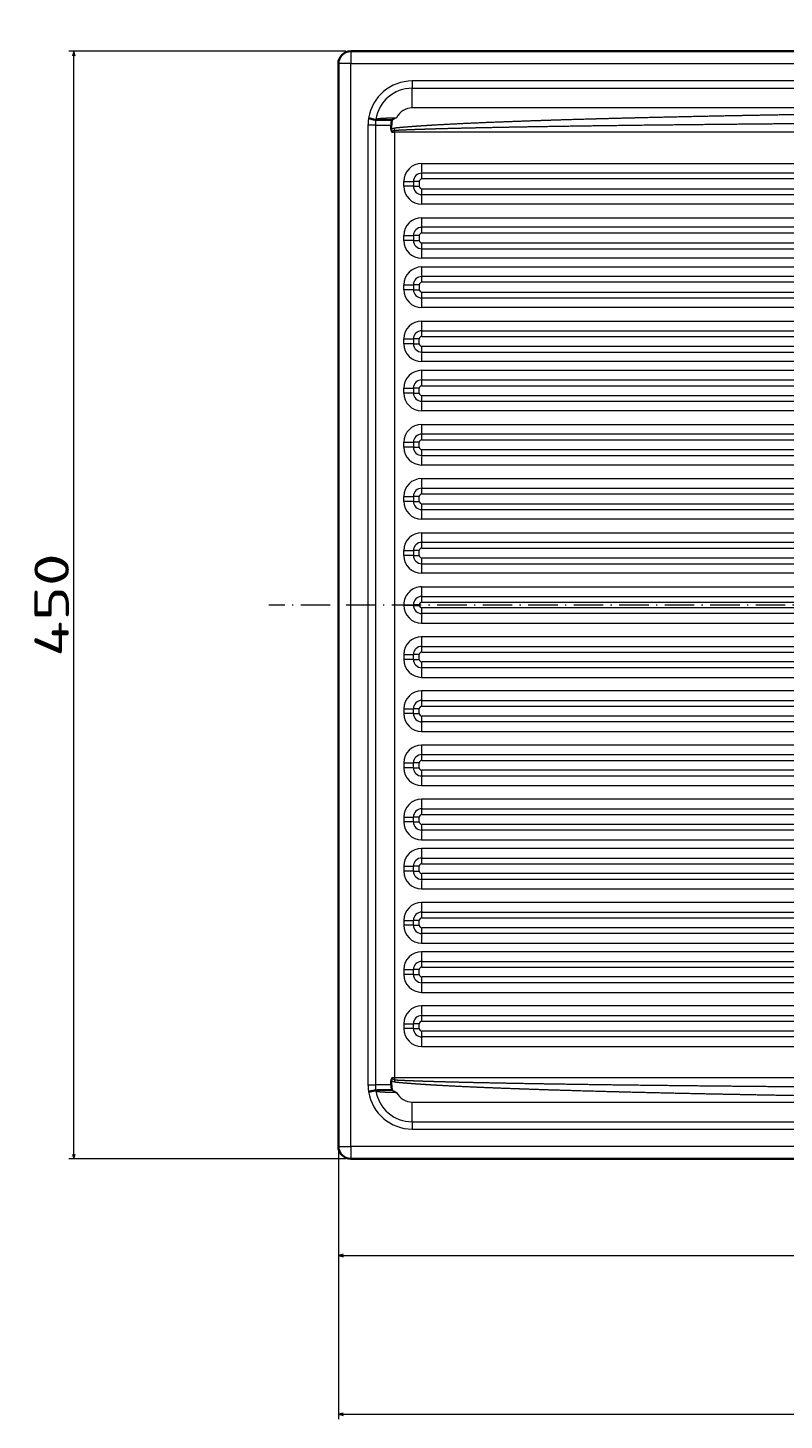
# Model space of a CAD drawing. Extents: x 59 to 1107, y -59 to 894.
# Tile 1 of 7: x 59 to 366, y -59 to 507. Entities that reach past the tile are written whole.
import ezdxf
from ezdxf.enums import TextEntityAlignment as Align

# ---------------------------------------------------------------- set-up
doc = ezdxf.new("R2010")
doc.units = 0
doc.linetypes.add('DASHDOT', pattern=[18.5, 12, -3, 0.5, -3])
doc.layers.get('0').update_dxf_attribs({"lineweight": 13})
doc.styles.get("Standard").update_dxf_attribs({"font": 'isocp.shx'})
doc.dimstyles.get("Standard").update_dxf_attribs({"dimtxt": 2.5, "dimasz": 2.5, "dimexe": 1.25, "dimexo": 0.625, "dimtad": 1, "dimcen": 2.5, "dimadec": 0, "dimazin": 0, "dimtfac": 1, "dimtmove": 0, "dimatfit": 0, "dimfxl": 0, "dimarcsym": 0})

# ---------------------------------------------------------------- blocks, each defined once
blk = doc.blocks.new('*D')
at = {"color": 7, "lineweight": 13}
for p, q in [((188.07, 777.83), (73.04, 777.83)), ((75.04, 562.83), (75.04, 777.83)), ((188.07, 777.83), (125.96, 777.83)), ((127.96, 727.83), (127.96, 777.83)), ((198.07, 727.83), (125.96, 727.83)), ((726.57, 562.83), (73.04, 562.83)), ((188.07, 497.03), (75.48, 497.03)), ((77.48, 47.03), (77.48, 497.03)), ((737.2, 250.36), (826.8, 335.25)), ((185.07, 270.03), (185.07, -58.81)), ((1085.07, 270.03), (1085.07, -58.81)), ((760.07, 209.37), (760.07, 5.69)), ((188.07, 47.03), (75.48, 47.03)), ((185.07, 50.03), (185.07, 5.69)), ((185.07, 7.69), (760.07, 7.69)), ((185.07, -56.81), (1085.07, -56.81))]:
    blk.add_line(p, q, dxfattribs=at)
for points in [[(75.56, 775.9), (75.04, 777.83), (74.53, 775.9)], [(128.48, 775.9), (127.96, 777.83), (127.44, 775.9)], [(127.44, 729.77), (127.96, 727.83), (128.48, 729.77)], [(74.53, 564.77), (75.04, 562.83), (75.56, 564.77)], [(78, 495.09), (77.48, 497.03), (76.97, 495.09)], [(781.89, 291.99), (782.93, 293.69), (781.18, 292.74)], [(738.25, 252.07), (737.2, 250.36), (738.96, 251.31)], [(76.97, 48.96), (77.48, 47.03), (78, 48.96)], [(187, 8.2), (185.07, 7.69), (187, 7.17)], [(758.14, 7.17), (760.07, 7.69), (758.14, 8.2)], [(187, -56.29), (185.07, -56.81), (187, -57.33)], [(1083.14, -57.33), (1085.07, -56.81), (1083.14, -56.29)]]:
    blk.add_lwpolyline(points, dxfattribs=at)
for s, rotation, p, p2 in [('50', 90, (125.96, 739.29), (125.96, 766.38)), ('215', 90, (73.04, 649.32), (73.04, 691.35)), ('63', 43.4546, (805.76, 318.07), (825.42, 336.7)), ('%%c', 43.4546, (797.58, 310.32), (805.03, 317.38)), ('450', 90, (75.48, 251.01), (75.48, 293.04))]:
    blk.add_text(s, height=14, rotation=rotation, dxfattribs=at).set_placement(p, p2, align=Align.FIT)
for s, p, p2 in [('575', (451.55, 9.69), (493.58, 9.69)), ('900', (614.05, -54.81), (656.08, -54.81))]:
    blk.add_text(s, height=14, dxfattribs=at).set_placement(p, p2, align=Align.FIT)
blk = doc.blocks.new('BLOCK18')
at = {"color": 7, "lineweight": 35}
for p, q in [((445, 225), (-445, 225)), ((-450, 0), (-450, 220)), ((-450, 0), (-450, -220)), ((445, -225), (-445, -225))]:
    blk.add_line(p, q, dxfattribs=at)
at = {"color": 7, "lineweight": 13, "ltscale": 0.125}
for p, q in [((-445, 225), (-445, 220)), ((-445, 220), (-450, 220)), ((-450, -220), (-445, -220)), ((-445, -220), (-445, -225))]:
    blk.add_line(p, q, dxfattribs=at)
at = {"color": 7, "lineweight": 13}
for p, q in [((-445, 0), (-445, 220)), ((-445, 220), (445, 220)), ((420, 212.95), (-420, 212.95)), ((-420, 209.97), (420, 209.97)), ((420, 202), (-420, 202)), ((-437.97, 195), (-437.97, 0)), ((-434.98, 195), (-434.98, -195)), ((-87.57, 192.11), (-427.14, 192.11)), ((-427.14, 192.11), (-427.14, 0)), ((-416.18, 179.38), (-94.29, 179.38)), ((-94.26, 175.48), (-416.14, 175.48)), ((-94.24, 173.13), (-416.12, 173.13)), ((-416.14, 166.79), (-94.26, 166.79)), ((-416.12, 169.13), (-94.24, 169.13)), ((-94.29, 162.89), (-416.18, 162.89)), ((-416.18, 157.38), (-94.29, 157.38)), ((-94.26, 153.48), (-416.14, 153.48)), ((-94.24, 151.13), (-416.12, 151.13)), ((-416.12, 147.13), (-94.24, 147.13)), ((-416.14, 144.79), (-94.26, 144.79)), ((-94.29, 140.89), (-416.18, 140.89)), ((-416.18, 137.38), (-8.98, 137.38)), ((-8.95, 133.48), (-416.14, 133.48)), ((-8.93, 131.13), (-416.12, 131.13)), ((-416.14, 124.79), (-8.95, 124.79)), ((-416.12, 127.13), (-8.93, 127.13)), ((-8.98, 120.89), (-416.18, 120.89)), ((-416.18, 115.38), (-13.78, 115.38)), ((-416.14, 111.48), (-13.74, 111.48)), ((-416.12, 109.13), (-13.72, 109.13)), ((-416.14, 102.79), (-13.74, 102.79)), ((-416.12, 105.13), (-13.72, 105.13)), ((-13.78, 98.89), (-416.18, 98.89)), ((-416.18, 95.38), (-16.8, 95.38)), ((-416.14, 91.48), (-16.77, 91.48)), ((-416.12, 89.13), (-16.75, 89.13)), ((-416.12, 85.13), (-16.75, 85.13)), ((-416.14, 82.79), (-16.77, 82.79)), ((-16.8, 78.89), (-416.18, 78.89)), ((-416.18, 73.38), (-21.51, 73.38)), ((-21.47, 69.48), (-416.14, 69.48)), ((-416.12, 67.13), (-21.46, 67.13)), ((-416.12, 63.13), (-21.46, 63.13)), ((-21.51, 56.89), (-416.18, 56.89)), ((-416.14, 60.79), (-21.47, 60.79)), ((-416.18, 51.38), (-21.51, 51.38)), ((-416.14, 47.48), (-21.47, 47.48)), ((-416.12, 45.13), (-21.46, 45.13)), ((-416.12, 41.13), (-21.46, 41.13)), ((-21.51, 34.89), (-416.18, 34.89)), ((-416.14, 38.79), (-21.47, 38.79)), ((-416.18, 29.38), (-21.51, 29.38)), ((-416.14, 25.48), (-21.47, 25.48)), ((-416.12, 23.13), (-21.46, 23.13)), ((-416.12, 19.13), (-21.46, 19.13)), ((-21.51, 12.89), (-416.18, 12.89)), ((-416.14, 16.79), (-21.47, 16.79)), ((-416.18, 7.38), (-21.51, 7.38)), ((-445, -220), (-445, 0)), ((-437.97, 0), (-437.97, -195)), ((-416.14, 3.48), (-21.47, 3.48)), ((-416.12, 1.13), (-21.46, 1.13)), ((-427.14, 0), (-427.14, -192.11)), ((-21.47, -3.48), (-416.14, -3.48)), ((-21.46, -1.13), (-416.12, -1.13)), ((-416.18, -7.38), (-21.51, -7.38)), ((-21.51, -12.89), (-416.18, -12.89)), ((-416.14, -16.79), (-21.47, -16.79)), ((-416.12, -19.13), (-21.46, -19.13)), ((-21.47, -25.48), (-416.14, -25.48)), ((-21.46, -23.13), (-416.12, -23.13)), ((-416.18, -29.38), (-21.51, -29.38)), ((-21.51, -34.89), (-416.18, -34.89)), ((-416.14, -38.79), (-21.47, -38.79)), ((-416.12, -41.13), (-21.46, -41.13)), ((-21.46, -45.13), (-416.12, -45.13)), ((-21.47, -47.48), (-416.14, -47.48)), ((-416.18, -51.38), (-21.51, -51.38)), ((-21.51, -56.89), (-416.18, -56.89)), ((-416.14, -60.79), (-21.47, -60.79)), ((-416.12, -63.13), (-21.46, -63.13)), ((-21.46, -67.13), (-416.12, -67.13)), ((-416.18, -73.38), (-21.51, -73.38)), ((-21.47, -69.48), (-416.14, -69.48)), ((-16.8, -78.89), (-416.18, -78.89)), ((-416.14, -82.79), (-16.77, -82.79)), ((-416.12, -85.13), (-16.75, -85.13)), ((-16.75, -89.13), (-416.12, -89.13)), ((-416.18, -95.38), (-16.8, -95.38)), ((-16.77, -91.48), (-416.14, -91.48)), ((-13.78, -98.89), (-416.18, -98.89)), ((-416.14, -102.79), (-13.74, -102.79)), ((-416.12, -105.13), (-13.72, -105.13)), ((-13.74, -111.48), (-416.14, -111.48)), ((-13.72, -109.13), (-416.12, -109.13)), ((-416.18, -115.38), (-13.78, -115.38)), ((-8.98, -120.89), (-416.18, -120.89)), ((-416.14, -124.79), (-8.95, -124.79)), ((-416.12, -127.13), (-8.93, -127.13)), ((-8.95, -133.48), (-416.14, -133.48)), ((-8.93, -131.13), (-416.12, -131.13)), ((-416.18, -137.38), (-8.98, -137.38)), ((-94.29, -140.89), (-416.18, -140.89)), ((-416.14, -144.79), (-94.26, -144.79)), ((-416.12, -147.13), (-94.24, -147.13)), ((-94.24, -151.13), (-416.12, -151.13)), ((-416.18, -157.38), (-94.29, -157.38)), ((-94.26, -153.48), (-416.14, -153.48)), ((-94.29, -162.89), (-416.18, -162.89)), ((-416.14, -166.79), (-94.26, -166.79)), ((-416.12, -169.13), (-94.24, -169.13)), ((-94.24, -173.13), (-416.12, -173.13)), ((-416.18, -179.38), (-94.29, -179.38)), ((-94.26, -175.48), (-416.14, -175.48)), ((-87.57, -192.11), (-427.14, -192.11)), ((-420, -202), (420, -202)), ((-420, -209.97), (420, -209.97)), ((-420, -212.95), (420, -212.95)), ((445, -220), (-445, -220))]:
    blk.add_line(p, q, dxfattribs=at)
at = {"color": 7, "lineweight": 13, "ltscale": 0.074689}
for p, q in [((-420, 212.95), (-420, 209.97)), ((-437.73, -197.82), (-434.78, -197.35)), ((-420, -209.97), (-420, -212.95))]:
    blk.add_line(p, q, dxfattribs=at)
at = {"color": 7, "lineweight": 13, "ltscale": 0.199172}
for p, q in [((-420, 202), (-420, 209.97)), ((-420, -209.97), (-420, -202))]:
    blk.add_line(p, q, dxfattribs=at)
at = {"color": 7, "lineweight": 13, "ltscale": 0.07477}
for p, q in [((-434.98, 195), (-437.97, 195)), ((-437.97, -195), (-434.98, -195))]:
    blk.add_line(p, q, dxfattribs=at)
at = {"color": 7, "lineweight": 13, "ltscale": 0.064105}
blk.add_line((-435.25, 197.17), (-437.79, 197.53), dxfattribs=at)
at = {"color": 7, "lineweight": 35, "ltscale": 0.064105}
blk.add_line((-435.24, 197.21), (-437.73, 197.82), dxfattribs=at)
at = {"color": 7, "lineweight": 13, "ltscale": 0.07469}
blk.add_line((-434.78, 197.35), (-437.73, 197.82), dxfattribs=at)
at = {"color": 7, "lineweight": 35, "ltscale": 0.000655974}
blk.add_line((-435.24, 197.21), (-435.25, 197.19), dxfattribs=at)
at = {"color": 7, "lineweight": 35, "ltscale": 0.000324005}
blk.add_line((-435.25, 197.18), (-435.25, 197.19), dxfattribs=at)
at = {"color": 7, "lineweight": 35, "ltscale": 0.002701}
blk.add_line((-435.14, 197.16), (-435.25, 197.17), dxfattribs=at)
at = {"color": 7, "lineweight": 13, "ltscale": 0.01068}
blk.add_line((-435.25, 197.17), (-434.83, 197.09), dxfattribs=at)
at = {"color": 7, "lineweight": 13, "ltscale": 0.010676}
blk.add_line((-434.82, 197.13), (-435.24, 197.21), dxfattribs=at)
at = {"color": 7, "lineweight": 35, "ltscale": 0.000100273}
blk.add_line((-435.15, 197.16), (-435.14, 197.16), dxfattribs=at)
at = {"color": 7, "lineweight": 13, "ltscale": 0.156673}
for p, q in [((-434.98, 195), (-428.71, 195)), ((-428.71, -195), (-434.98, -195))]:
    blk.add_line(p, q, dxfattribs=at)
at = {"color": 7, "lineweight": 13, "ltscale": 0.041677}
for p, q in [((-428.71, 193.33), (-428.71, 195)), ((-428.28, 193.33), (-428.28, 195))]:
    blk.add_line(p, q, dxfattribs=at)
at = {"color": 7, "lineweight": 13, "ltscale": 0.010678}
for p, q in [((-428.71, 195), (-428.28, 195)), ((-435.24, -197.21), (-434.82, -197.13)), ((-428.71, -193.33), (-428.28, -193.33)), ((-428.28, -195), (-428.71, -195))]:
    blk.add_line(p, q, dxfattribs=at)
at = {"color": 7, "lineweight": 13, "ltscale": 0.010677}
blk.add_line((-428.28, 193.33), (-428.71, 193.33), dxfattribs=at)
at = {"color": 7, "lineweight": 13, "ltscale": 0.004328}
for p, q in [((-428.03, 197.11), (-428.11, 197.26)), ((-428.03, -197.11), (-428.11, -197.26))]:
    blk.add_line(p, q, dxfattribs=at)
at = {"color": 7, "lineweight": 13, "ltscale": 0.020692}
for p, q in [((-427.14, 192.94), (-427.22, 193.76)), ((-427.14, -192.94), (-427.22, -193.76))]:
    blk.add_line(p, q, dxfattribs=at)
at = {"color": 7, "lineweight": 13, "ltscale": 0.025618}
for p, q in [((-428.16, 192.11), (-427.14, 192.11)), ((-427.14, -192.11), (-428.16, -192.11))]:
    blk.add_line(p, q, dxfattribs=at)
at = {"color": 7, "lineweight": 13, "ltscale": 0.05}
for p, q in [((-423.42, 170.13), (-423.42, 172.13)), ((-419.48, 172.13), (-419.48, 170.13)), ((-417.12, 172.13), (-417.12, 170.13)), ((-423.42, 148.13), (-423.42, 150.13)), ((-419.48, 150.13), (-419.48, 148.13)), ((-417.12, 150.13), (-417.12, 148.13)), ((-423.42, 128.13), (-423.42, 130.13)), ((-419.48, 130.13), (-419.48, 128.13)), ((-417.12, 130.13), (-417.12, 128.13)), ((-423.42, 106.13), (-423.42, 108.13)), ((-419.48, 108.13), (-419.48, 106.13)), ((-417.12, 106.13), (-417.12, 108.13)), ((-423.42, 86.13), (-423.42, 88.13)), ((-419.48, 88.13), (-419.48, 86.13)), ((-417.12, 86.13), (-417.12, 88.13)), ((-423.42, 64.13), (-423.42, 66.13)), ((-419.48, 66.13), (-419.48, 64.13)), ((-417.12, 64.13), (-417.12, 66.13)), ((-423.42, 42.13), (-423.42, 44.13)), ((-419.48, 44.13), (-419.48, 42.13)), ((-417.12, 42.13), (-417.12, 44.13)), ((-423.42, 20.13), (-423.42, 22.13)), ((-419.48, 22.13), (-419.48, 20.13)), ((-417.12, 20.13), (-417.12, 22.13)), ((-419.48, -22.13), (-419.48, -20.13)), ((-417.12, -22.13), (-417.12, -20.13)), ((-419.48, -44.13), (-419.48, -42.13)), ((-417.12, -44.13), (-417.12, -42.13)), ((-419.48, -66.13), (-419.48, -64.13)), ((-417.12, -66.13), (-417.12, -64.13)), ((-419.48, -88.13), (-419.48, -86.13)), ((-417.12, -88.13), (-417.12, -86.13)), ((-419.48, -108.13), (-419.48, -106.13)), ((-417.12, -108.13), (-417.12, -106.13)), ((-419.48, -130.13), (-419.48, -128.13)), ((-417.12, -130.13), (-417.12, -128.13)), ((-419.48, -150.13), (-419.48, -148.13)), ((-417.12, -150.13), (-417.12, -148.13)), ((-419.48, -172.13), (-419.48, -170.13)), ((-417.12, -172.13), (-417.12, -170.13))]:
    blk.add_line(p, q, dxfattribs=at)
at = {"color": 7, "lineweight": 13, "ltscale": 0.098381}
for p, q in [((-423.42, 172.13), (-419.48, 172.13)), ((-419.48, 170.13), (-423.42, 170.13)), ((-423.42, 150.13), (-419.48, 150.13)), ((-419.48, 148.13), (-423.42, 148.13)), ((-423.42, 130.13), (-419.48, 130.13)), ((-419.48, 128.13), (-423.42, 128.13)), ((-423.42, 108.13), (-419.48, 108.13)), ((-419.48, 106.13), (-423.42, 106.13)), ((-423.42, 88.13), (-419.48, 88.13)), ((-419.48, 86.13), (-423.42, 86.13)), ((-423.42, 66.13), (-419.48, 66.13)), ((-419.48, 64.13), (-423.42, 64.13)), ((-423.42, 44.13), (-419.48, 44.13)), ((-419.48, 42.13), (-423.42, 42.13)), ((-423.42, 22.13), (-419.48, 22.13)), ((-419.48, 20.13), (-423.42, 20.13)), ((-423.42, 0.13), (-419.48, 0.13)), ((-419.48, -0.13), (-423.42, -0.13)), ((-423.42, -20.13), (-419.48, -20.13)), ((-419.48, -22.13), (-423.42, -22.13)), ((-423.42, -42.13), (-419.48, -42.13)), ((-419.48, -44.13), (-423.42, -44.13)), ((-423.42, -64.13), (-419.48, -64.13)), ((-419.48, -66.13), (-423.42, -66.13)), ((-423.42, -86.13), (-419.48, -86.13)), ((-419.48, -88.13), (-423.42, -88.13)), ((-423.42, -106.13), (-419.48, -106.13)), ((-419.48, -108.13), (-423.42, -108.13)), ((-423.42, -128.13), (-419.48, -128.13)), ((-419.48, -130.13), (-423.42, -130.13)), ((-423.42, -148.13), (-419.48, -148.13)), ((-419.48, -150.13), (-423.42, -150.13)), ((-423.42, -170.13), (-419.48, -170.13)), ((-419.48, -172.13), (-423.42, -172.13))]:
    blk.add_line(p, q, dxfattribs=at)
at = {"color": 7, "lineweight": 13, "ltscale": 0.059029}
for p, q in [((-417.12, 172.13), (-419.48, 172.13)), ((-419.48, 170.13), (-417.12, 170.13)), ((-417.12, 150.13), (-419.48, 150.13)), ((-419.48, 148.13), (-417.12, 148.13)), ((-417.12, 130.13), (-419.48, 130.13)), ((-419.48, 128.13), (-417.12, 128.13)), ((-417.12, 108.13), (-419.48, 108.13)), ((-419.48, 106.13), (-417.12, 106.13)), ((-417.12, 88.13), (-419.48, 88.13)), ((-419.48, 86.13), (-417.12, 86.13)), ((-417.12, 66.13), (-419.48, 66.13)), ((-419.48, 64.13), (-417.12, 64.13)), ((-417.12, 44.13), (-419.48, 44.13)), ((-419.48, 42.13), (-417.12, 42.13)), ((-417.12, 22.13), (-419.48, 22.13)), ((-419.48, 20.13), (-417.12, 20.13)), ((-417.12, 0.13), (-419.48, 0.13)), ((-419.48, -0.13), (-417.12, -0.13)), ((-417.12, -20.13), (-419.48, -20.13)), ((-419.48, -22.13), (-417.12, -22.13)), ((-417.12, -42.13), (-419.48, -42.13)), ((-419.48, -44.13), (-417.12, -44.13)), ((-417.12, -64.13), (-419.48, -64.13)), ((-419.48, -66.13), (-417.12, -66.13)), ((-417.12, -86.13), (-419.48, -86.13)), ((-419.48, -88.13), (-417.12, -88.13)), ((-417.12, -106.13), (-419.48, -106.13)), ((-419.48, -108.13), (-417.12, -108.13)), ((-417.12, -128.13), (-419.48, -128.13)), ((-419.48, -130.13), (-417.12, -130.13)), ((-417.12, -148.13), (-419.48, -148.13)), ((-419.48, -150.13), (-417.12, -150.13)), ((-417.12, -170.13), (-419.48, -170.13)), ((-419.48, -172.13), (-417.12, -172.13))]:
    blk.add_line(p, q, dxfattribs=at)
at = {"color": 7, "lineweight": 13, "ltscale": 0.003341}
for q in [(-423.42, 0.13), (-423.42, -0.13)]:
    blk.add_line((-423.42, 0), q, dxfattribs=at)
at = {"color": 7, "lineweight": 13, "ltscale": 0.003343}
for p, q in [((-419.48, 0.13), (-419.48, 0)), ((-419.48, 0), (-419.48, -0.13)), ((-417.12, 0), (-417.12, 0.13)), ((-417.12, -0.13), (-417.12, 0))]:
    blk.add_line(p, q, dxfattribs=at)
at = {"color": 7, "lineweight": 13, "ltscale": 0.050001}
for p, q in [((-423.42, -20.13), (-423.42, -22.13)), ((-423.42, -42.13), (-423.42, -44.13)), ((-423.42, -64.13), (-423.42, -66.13)), ((-423.42, -86.13), (-423.42, -88.13)), ((-423.42, -106.13), (-423.42, -108.13)), ((-423.42, -128.13), (-423.42, -130.13)), ((-423.42, -148.13), (-423.42, -150.13)), ((-423.42, -170.13), (-423.42, -172.13))]:
    blk.add_line(p, q, dxfattribs=at)
at = {"color": 7, "lineweight": 13, "ltscale": 0.064106}
blk.add_line((-435.25, -197.17), (-437.79, -197.53), dxfattribs=at)
at = {"color": 7, "lineweight": 35, "ltscale": 0.064106}
blk.add_line((-435.24, -197.21), (-437.73, -197.82), dxfattribs=at)
at = {"color": 7, "lineweight": 13, "ltscale": 0.010687}
blk.add_line((-434.83, -197.09), (-435.25, -197.17), dxfattribs=at)
at = {"color": 7, "lineweight": 35, "ltscale": 0.003258}
blk.add_line((-435.12, -197.15), (-435.25, -197.17), dxfattribs=at)
at = {"color": 7, "lineweight": 35, "ltscale": 0.000310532}
blk.add_line((-435.25, -197.18), (-435.25, -197.19), dxfattribs=at)
at = {"color": 7, "lineweight": 35, "ltscale": 0.000610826}
blk.add_line((-435.25, -197.19), (-435.24, -197.21), dxfattribs=at)
at = {"color": 7, "lineweight": 35, "ltscale": 0.000192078}
blk.add_line((-435.12, -197.15), (-435.13, -197.16), dxfattribs=at)
at = {"color": 7, "lineweight": 13, "ltscale": 0.041676}
for p, q in [((-428.71, -195), (-428.71, -193.33)), ((-428.28, -195), (-428.28, -193.33))]:
    blk.add_line(p, q, dxfattribs=at)
at = {"color": 7, "lineweight": 35}
for centre, start, end in [((-445, 220), 90, 180), ((-445, -220), 180, 270)]:
    blk.add_arc(centre, 5, start, end, dxfattribs=at)
at = {"color": 7, "lineweight": 13}
for centre, radius, start, end in [((-420, 195), 17.95, 90, 170.961), ((-420, 195), 14.97, 90, 170.961), ((-404.41, 143.41), 58.83, 111.8611, 113.7543), ((-398.37, 143.23), 61.51, 117.024, 118.8261), ((-420, 195), 7, 90, 154.4784), ((-419.99, 195), 17.98, 171.8968, 179.9988), ((-434.82, 197.11), 2.99, 166.3032, 171.8951), ((-419.99, 195), 14.98, 171.986, 180), ((-437.68, 197.77), 2.93, 347.5002, 351.8308), ((-419.18, 195), 9.53, 167.6787, 180.0031), ((-426.26, 197.04), 2.23, 176.3681, 180.1351), ((-428.45, 198.22), 1.19, 268.206, 290.9274), ((-428.5, 198.13), 0.955, 270.9827, 294.2093), ((-419.4, 195), 8.88, 166.2482, 180.0038), ((-427.03, 191.75), 2.02, 95.5107, 128.2654), ((-416.17, 172.13), 7.24, 90.0054, 180.005), ((-416.14, 172.13), 3.34, 90.0054, 180.005), ((-416.17, 170.13), 7.24, 179.9953, 269.995), ((-416.14, 170.13), 3.34, 179.9953, 269.995), ((-416.12, 172.13), 1, 90.0054, 180.005), ((-416.12, 170.13), 1, 179.9953, 269.9949), ((-416.17, 150.13), 7.24, 90.0054, 180.005), ((-416.14, 150.13), 3.34, 90.0054, 180.005), ((-416.17, 148.13), 7.24, 179.9953, 269.995), ((-416.14, 148.13), 3.34, 179.9953, 269.995), ((-416.12, 150.13), 1, 90.0054, 180.005), ((-416.12, 148.13), 1, 179.9953, 269.9949), ((-416.17, 130.13), 7.24, 90.0054, 180.005), ((-416.14, 130.13), 3.34, 90.0054, 180.005), ((-416.12, 130.13), 1, 90.0054, 180.005), ((-416.17, 128.13), 7.24, 179.9953, 269.995), ((-416.14, 128.13), 3.34, 179.9953, 269.995), ((-416.12, 128.13), 1, 179.9953, 269.9949), ((-416.17, 108.13), 7.24, 90.0054, 180.005), ((-416.14, 108.13), 3.34, 90.0054, 180.005), ((-416.12, 108.13), 1, 90.0128, 179.9976), ((-416.17, 106.13), 7.24, 179.9953, 269.995), ((-416.14, 106.13), 3.34, 179.9953, 269.995), ((-416.12, 106.13), 1, 180.0027, 269.9875), ((-416.17, 88.13), 7.24, 90.0054, 180.005), ((-416.14, 88.13), 3.34, 90.0054, 180.005), ((-416.17, 86.13), 7.24, 179.9953, 269.995), ((-416.14, 86.13), 3.34, 179.9953, 269.995), ((-416.12, 88.13), 1, 90.0128, 179.9976), ((-416.12, 86.13), 1, 180.0027, 269.9875), ((-416.17, 66.13), 7.24, 90.0054, 180.005), ((-416.14, 66.13), 3.34, 90.0054, 180.005), ((-416.17, 64.13), 7.24, 179.9953, 269.995), ((-416.14, 64.13), 3.34, 179.9953, 269.995), ((-416.12, 66.13), 1, 90.0128, 179.9976), ((-416.12, 64.13), 1, 180.0027, 269.9875), ((-416.17, 44.13), 7.24, 90.0054, 180.005), ((-416.14, 44.13), 3.34, 90.0054, 180.005), ((-416.17, 42.13), 7.24, 179.9953, 269.995), ((-416.14, 42.13), 3.34, 179.9953, 269.995), ((-416.12, 44.13), 1, 90.0128, 179.9976), ((-416.12, 42.13), 1, 180.0027, 269.9875), ((-416.17, 22.13), 7.24, 90.0054, 180.005), ((-416.14, 22.13), 3.34, 90.0054, 180.005), ((-416.12, 22.13), 1, 90.0128, 179.9976), ((-416.17, 20.13), 7.24, 179.9953, 269.995), ((-416.14, 20.13), 3.34, 179.9953, 269.995), ((-416.12, 20.13), 1, 180.0027, 269.9875), ((-416.17, 0.13), 7.24, 90.005, 180.0057), ((-416.14, 0.13), 3.34, 90.005, 180.005), ((-416.12, 0.13), 1, 90.0125, 179.9982), ((-416.17, -0.13), 7.25, 179.9979, 269.9913), ((-416.14, -0.13), 3.34, 179.995, 269.995), ((-416.12, -0.13), 1, 180.0018, 269.9875), ((-416.17, -20.13), 7.25, 90.0087, 180.0011), ((-416.14, -20.13), 3.34, 90.005, 180.0047), ((-416.17, -22.13), 7.25, 179.9986, 269.991), ((-416.14, -22.13), 3.34, 179.995, 269.9946), ((-416.12, -20.13), 1, 90.0125, 179.9973), ((-416.12, -22.13), 1, 180.0024, 269.9872), ((-416.17, -42.13), 7.25, 90.0087, 180.0011), ((-416.14, -42.13), 3.34, 90.005, 180.0047), ((-416.17, -44.13), 7.25, 179.9986, 269.991), ((-416.14, -44.13), 3.34, 179.995, 269.9946), ((-416.12, -42.13), 1, 90.0125, 179.9973), ((-416.12, -44.13), 1, 180.0024, 269.9872), ((-416.17, -64.13), 7.25, 90.0087, 180.0011), ((-416.14, -64.13), 3.34, 90.005, 180.0047), ((-416.17, -66.13), 7.25, 179.9986, 269.991), ((-416.14, -66.13), 3.34, 179.995, 269.9946), ((-416.12, -64.13), 1, 90.0125, 179.9973), ((-416.12, -66.13), 1, 180.0024, 269.9872), ((-416.17, -86.13), 7.25, 90.0087, 180.0011), ((-416.14, -86.13), 3.34, 90.005, 180.0047), ((-416.17, -88.13), 7.25, 179.9986, 269.991), ((-416.14, -88.13), 3.34, 179.995, 269.9946), ((-416.12, -86.13), 1, 90.0125, 179.9973), ((-416.12, -88.13), 1, 180.0024, 269.9872), ((-416.17, -106.13), 7.25, 90.0087, 180.0011), ((-416.14, -106.13), 3.34, 90.005, 180.0047), ((-416.12, -106.13), 1, 90.0125, 179.9973), ((-416.17, -108.13), 7.25, 179.9986, 269.991), ((-416.14, -108.13), 3.34, 179.995, 269.9946), ((-416.12, -108.13), 1, 180.0024, 269.9872), ((-416.17, -128.13), 7.25, 90.0087, 180.0011), ((-416.14, -128.13), 3.34, 90.005, 180.0047), ((-416.12, -128.13), 1, 90.0125, 179.9973), ((-416.17, -130.13), 7.25, 179.9986, 269.991), ((-416.14, -130.13), 3.34, 179.995, 269.9946), ((-416.12, -130.13), 1, 180.0024, 269.9872), ((-416.17, -148.13), 7.25, 90.0087, 180.0011), ((-416.14, -148.13), 3.34, 90.005, 180.0047), ((-416.17, -150.13), 7.25, 179.9986, 269.991), ((-416.14, -150.13), 3.34, 179.995, 269.9946), ((-416.12, -148.13), 1, 90.0125, 179.9973), ((-416.12, -150.13), 1, 180.0024, 269.9872), ((-416.17, -170.13), 7.25, 90.0087, 180.0011), ((-416.14, -170.13), 3.34, 90.005, 180.0047), ((-416.12, -170.13), 1, 90.0125, 179.9973), ((-416.17, -172.13), 7.25, 179.9986, 269.991), ((-416.14, -172.13), 3.34, 179.995, 269.9946), ((-416.12, -172.13), 1, 180.0024, 269.9872), ((-419.99, -195), 17.98, 180.0012, 188.1032), ((-434.82, -197.11), 2.99, 188.1049, 193.6968), ((-420, -195), 17.95, 189.039, 270), ((-419.99, -195), 14.98, 180, 188.014), ((-437.68, -197.77), 2.93, 8.1669, 12.497), ((-420, -195), 14.97, 189.039, 270), ((-419.18, -195), 9.53, 179.9969, 192.3213), ((-426.26, -197.04), 2.23, 179.8649, 183.6319), ((-428.45, -198.22), 1.19, 69.0727, 91.7939), ((-428.5, -198.13), 0.955, 65.7935, 89.0175), ((-427.03, -191.75), 2.02, 231.7377, 264.494), ((-419.4, -195), 8.88, 179.9961, 193.7518), ((-404.47, -143.55), 58.68, 246.2444, 248.1423), ((-398.36, -143.21), 61.52, 241.1742, 242.9758), ((-420, -195), 7, 205.5216, 270)]:
    blk.add_arc(centre, radius, start, end, dxfattribs=at)
for centre, major_axis, start_param, end_param in [((-427.05, 192.11), (0, -5), 4.546996, 4.712389), ((-416.09, 179.38), (0, -5), 4.712389, 5.608054), ((-416.18, 173.13), (0, 3), 4.712389, 5.608054), ((-416.09, 162.89), (0, -5), 3.816724, 4.712389), ((-416.18, 169.13), (0, 3), 3.816724, 4.712389), ((-416.09, 157.38), (0, -5), 4.712389, 5.608054), ((-416.18, 151.13), (0, 3), 4.712389, 5.608054), ((-416.18, 147.13), (0, 3), 3.816724, 4.712389), ((-416.09, 140.89), (0, -5), 3.816724, 4.712389), ((-416.09, 137.38), (0, -5), 4.712389, 5.608054), ((-416.18, 131.13), (0, 3), 4.712389, 5.608054), ((-416.09, 120.89), (0, -5), 3.816724, 4.712389), ((-416.18, 127.13), (0, 3), 3.816724, 4.712389), ((-416.09, 115.38), (0, -5), 4.712389, 5.608054), ((-416.18, 109.13), (0, 3), 4.712389, 5.608053), ((-416.09, 98.89), (0, -5), 3.816724, 4.712389), ((-416.18, 105.13), (0, 3), 3.816724, 4.712389), ((-416.09, 95.38), (0, -5), 4.712389, 5.608054), ((-416.18, 89.13), (0, 3), 4.712389, 5.608054), ((-416.18, 85.13), (0, 3), 3.816724, 4.712389), ((-416.09, 78.89), (0, -5), 3.816724, 4.712389), ((-416.09, 73.38), (0, -5), 4.712389, 5.608054), ((-416.18, 67.13), (0, 3), 4.712389, 5.608054), ((-416.18, 63.13), (0, 3), 3.816724, 4.712389), ((-416.09, 56.89), (0, -5), 3.816724, 4.712389), ((-416.09, 51.38), (0, -5), 4.712389, 5.608054), ((-416.18, 45.13), (0, 3), 4.712389, 5.608054), ((-416.18, 41.13), (0, 3), 3.816724, 4.712389), ((-416.09, 34.89), (0, -5), 3.816724, 4.712389), ((-416.09, 29.38), (0, -5), 4.712389, 5.608054), ((-416.18, 23.13), (0, 3), 4.712389, 5.608054), ((-416.18, 19.13), (0, 3), 3.816724, 4.712389), ((-416.09, 12.89), (0, -5), 3.816724, 4.712389), ((-416.09, 7.38), (0, -5), 4.712389, 5.608054), ((-416.18, 1.13), (0, 3), 4.712389, 5.608053), ((-416.09, -7.38), (0, -5), 3.816724, 4.712389), ((-416.18, -1.13), (0, 3), 3.816724, 4.712389), ((-416.09, -12.89), (0, -5), 4.712389, 5.608054), ((-416.18, -19.13), (0, 3), 4.712389, 5.608054), ((-416.09, -29.38), (0, -5), 3.816724, 4.712389), ((-416.18, -23.13), (0, 3), 3.816725, 4.712389), ((-416.09, -34.89), (0, -5), 4.712389, 5.608054), ((-416.18, -41.13), (0, 3), 4.712389, 5.608054), ((-416.18, -45.13), (0, 3), 3.816725, 4.712389), ((-416.09, -51.38), (0, -5), 3.816724, 4.712389), ((-416.09, -56.89), (0, -5), 4.712389, 5.608054), ((-416.18, -63.13), (0, 3), 4.712389, 5.608054), ((-416.18, -67.13), (0, 3), 3.816725, 4.712389), ((-416.09, -73.38), (0, -5), 3.816724, 4.712389), ((-416.09, -78.89), (0, -5), 4.712389, 5.608054), ((-416.18, -85.13), (0, 3), 4.712389, 5.608054), ((-416.18, -89.13), (0, 3), 3.816724, 4.712389), ((-416.09, -95.38), (0, -5), 3.816724, 4.712389), ((-416.09, -98.89), (0, -5), 4.712389, 5.608054), ((-416.18, -105.13), (0, 3), 4.712389, 5.608054), ((-416.09, -115.38), (0, -5), 3.816724, 4.712389), ((-416.18, -109.13), (0, 3), 3.816724, 4.712389), ((-416.09, -120.89), (0, -5), 4.712389, 5.608054), ((-416.18, -127.13), (0, 3), 4.712389, 5.608053), ((-416.09, -137.38), (0, -5), 3.816724, 4.712389), ((-416.18, -131.13), (0, 3), 3.816725, 4.712389), ((-416.09, -140.89), (0, -5), 4.712389, 5.608054), ((-416.18, -147.13), (0, 3), 4.712389, 5.608054), ((-416.18, -151.13), (0, 3), 3.816724, 4.712389), ((-416.09, -157.38), (0, -5), 3.816724, 4.712389), ((-416.09, -162.89), (0, -5), 4.712389, 5.608054), ((-416.18, -169.13), (0, 3), 4.712389, 5.608054), ((-416.18, -173.13), (0, 3), 3.816724, 4.712389), ((-416.09, -179.38), (0, -5), 3.816724, 4.712389), ((-427.05, -192.11), (0, -5), 4.712389, 4.877782)]:
    blk.add_ellipse(centre, major_axis=major_axis, ratio=0.017452, start_param=start_param, end_param=end_param, dxfattribs=at)
for points, knots in [([(-434.78, 197.35), (-434.71, 197.46), (-434.58, 197.51), (-434.39, 197.57), (-434.07, 197.64), (-433.66, 197.69), (-433.53, 197.7), (-433.11, 197.75), (-432.63, 197.78), (-432.29, 197.81), (-431.13, 197.87), (-429.84, 197.92), (-428.93, 197.95), (-427.85, 197.98), (-426.78, 198), (-426.63, 198.01), (-426.47, 198.01), (-426.32, 198.02)], [0, 0, 0, 0, 0, 0, 3.138479, 3.138479, 3.138479, 4.510759, 4.510759, 4.510759, 7.470738, 7.470738, 7.470738, 14.092903, 14.092903, 14.092903, 15.24076, 15.24076, 15.24076, 15.24076, 15.24076, 15.24076]), ([(-87.55, 201.31), (-114.53, 201.1), (-141.5, 200.87), (-168.43, 200.59), (-198.16, 200.24), (-227.91, 199.81), (-230.77, 199.77), (-236.33, 199.69), (-241.88, 199.6), (-244.66, 199.56), (-261.2, 199.3), (-277.69, 199.01), (-291.38, 198.75), (-308.72, 198.39), (-326.11, 197.98), (-329.75, 197.89), (-336.61, 197.72), (-343.47, 197.54), (-346.69, 197.45), (-353.93, 197.25), (-361.18, 197.03), (-365.21, 196.9), (-370.46, 196.73), (-375.71, 196.54), (-376.91, 196.5), (-384.16, 196.24), (-391.39, 195.95), (-397.24, 195.7), (-403.9, 195.39), (-410.56, 195), (-411.2, 194.97), (-413.7, 194.82), (-416.17, 194.66), (-417.94, 194.54), (-420.87, 194.33), (-423.84, 194.08), (-424.97, 193.98), (-426.1, 193.88), (-427.22, 193.76)], [0, 0, 0, 0, 0, 0, 190.422487, 190.422487, 190.422487, 209.948127, 209.948127, 209.948127, 229.616543, 229.616543, 229.616543, 326.809234, 326.809234, 326.809234, 352.516047, 352.516047, 352.516047, 375.22143, 375.22143, 375.22143, 403.662495, 403.662495, 403.662495, 412.297051, 412.297051, 412.297051, 454.85337, 454.85337, 454.85337, 459.366931, 459.366931, 459.366931, 472.63201, 472.63201, 472.63201, 480.629638, 480.629638, 480.629638, 480.629638, 480.629638, 480.629638]), ([(-434.83, 197.09), (-434.78, 197.08), (-434.67, 197.07), (-434.49, 197.07), (-433.84, 197.05), (-432.84, 197.05), (-432.09, 197.04), (-430.92, 197.04), (-429.69, 197.03), (-429.29, 197.03), (-428.89, 197.03), (-428.49, 197.03)], [0, 0, 0, 0, 0, 0, 3.294731, 3.294731, 3.294731, 9.62924, 9.62924, 9.62924, 12.634561, 12.634561, 12.634561, 12.634561, 12.634561, 12.634561]), ([(-428.48, 197.18), (-429.41, 197.18), (-430.34, 197.18), (-431.24, 197.18), (-432.54, 197.17), (-433.61, 197.16), (-433.94, 197.16), (-434.37, 197.16), (-434.65, 197.15), (-434.73, 197.14), (-434.79, 197.14), (-434.82, 197.13)], [0, 0, 0, 0, 0, 0, 6.820529, 6.820529, 6.820529, 10.384588, 10.384588, 10.384588, 12.355808, 12.355808, 12.355808, 12.355808, 12.355808, 12.355808]), ([(-428.71, 193.33), (-428.71, 193.14), (-428.68, 192.94), (-428.63, 192.75), (-428.52, 192.49), (-428.35, 192.28), (-428.29, 192.22), (-428.23, 192.16), (-428.16, 192.11)], [0, 0, 0, 0, 0, 0, 1.699367, 1.699367, 1.699367, 2.420095, 2.420095, 2.420095, 2.420095, 2.420095, 2.420095]), ([(-428.16, 192.11), (-428.22, 192.24), (-428.26, 192.37), (-428.28, 192.5), (-428.32, 192.74), (-428.32, 192.98), (-428.31, 193.1), (-428.3, 193.21), (-428.28, 193.33)], [0, 0, 0, 0, 0, 0, 0.927662, 0.927662, 0.927662, 1.806624, 1.806624, 1.806624, 1.806624, 1.806624, 1.806624]), ([(-428.16, 192.11), (-428.16, 192.19), (-428.15, 192.27), (-428.12, 192.35), (-428.03, 192.52), (-427.89, 192.66), (-427.79, 192.73), (-427.61, 192.83), (-427.41, 192.89), (-427.32, 192.91), (-427.23, 192.93), (-427.14, 192.94)], [0, 0, 0, 0, 0, 0, 0.746329, 0.746329, 0.746329, 1.761663, 1.761663, 1.761663, 2.534264, 2.534264, 2.534264, 2.534264, 2.534264, 2.534264]), ([(-427.14, 192.94), (-425.88, 193), (-424.61, 193.06), (-423.34, 193.12), (-421.35, 193.2), (-419.38, 193.27), (-418.65, 193.3), (-417.19, 193.35), (-415.72, 193.4), (-414.99, 193.42), (-413.51, 193.47), (-412.03, 193.51), (-411.28, 193.54), (-409.86, 193.58), (-408.43, 193.62), (-407.37, 193.65), (-402.44, 193.78), (-397.51, 193.9), (-393.33, 193.99), (-386.87, 194.12), (-380.37, 194.24), (-378.28, 194.28), (-370.84, 194.41), (-363.39, 194.54), (-358.19, 194.62), (-350, 194.73), (-341.8, 194.85), (-338.8, 194.89), (-315.35, 195.19), (-291.94, 195.43), (-271.94, 195.62), (-248.21, 195.81), (-224.48, 195.99), (-220.53, 196.01), (-191.95, 196.21), (-163.39, 196.38), (-138.12, 196.5), (-112.82, 196.61), (-87.51, 196.71)], [0, 0, 0, 0, 0, 0, 8.938271, 8.938271, 8.938271, 14.240938, 14.240938, 14.240938, 19.543604, 19.543604, 19.543604, 24.846105, 24.846105, 24.846105, 29.606649, 29.606649, 29.606649, 59.735249, 59.735249, 59.735249, 75.560058, 75.560058, 75.560058, 112.288498, 112.288498, 112.288498, 133.405049, 133.405049, 133.405049, 277.839594, 277.839594, 277.839594, 300.954994, 300.954994, 300.954994, 479.562429, 479.562429, 479.562429, 479.562429, 479.562429, 479.562429]), ([(-428.16, -192.11), (-428.3, -192.21), (-428.41, -192.33), (-428.5, -192.48), (-428.62, -192.73), (-428.68, -193), (-428.7, -193.11), (-428.71, -193.22), (-428.71, -193.33)], [0, 0, 0, 0, 0, 0, 1.45171, 1.45171, 1.45171, 2.420498, 2.420498, 2.420498, 2.420498, 2.420498, 2.420498]), ([(-428.28, -193.33), (-428.31, -193.17), (-428.33, -193), (-428.32, -192.83), (-428.3, -192.59), (-428.25, -192.34), (-428.23, -192.27), (-428.2, -192.19), (-428.16, -192.11)], [0, 0, 0, 0, 0, 0, 1.248559, 1.248559, 1.248559, 1.810761, 1.810761, 1.810761, 1.810761, 1.810761, 1.810761]), ([(-427.14, -192.94), (-427.3, -192.92), (-427.46, -192.89), (-427.61, -192.83), (-427.86, -192.7), (-428.03, -192.51), (-428.09, -192.42), (-428.14, -192.3), (-428.16, -192.18), (-428.16, -192.16), (-428.16, -192.14), (-428.16, -192.11)], [0, 0, 0, 0, 0, 0, 1.290241, 1.290241, 1.290241, 2.270036, 2.270036, 2.270036, 2.490563, 2.490563, 2.490563, 2.490563, 2.490563, 2.490563]), ([(-428.49, -197.03), (-429.42, -197.03), (-430.35, -197.04), (-431.26, -197.04), (-432.71, -197.04), (-433.85, -197.05), (-434.25, -197.06), (-434.6, -197.07), (-434.77, -197.08), (-434.8, -197.08), (-434.82, -197.09), (-434.83, -197.09)], [0, 0, 0, 0, 0, 0, 6.958646, 6.958646, 6.958646, 11.724677, 11.724677, 11.724677, 12.634603, 12.634603, 12.634603, 12.634603, 12.634603, 12.634603]), ([(-434.82, -197.13), (-434.77, -197.14), (-434.65, -197.15), (-434.48, -197.15), (-433.91, -197.16), (-433.1, -197.17), (-432.54, -197.17), (-431.43, -197.18), (-430.23, -197.18), (-429.65, -197.18), (-429.07, -197.18), (-428.48, -197.18)], [0, 0, 0, 0, 0, 0, 3.138269, 3.138269, 3.138269, 7.923609, 7.923609, 7.923609, 12.171201, 12.171201, 12.171201, 12.171201, 12.171201, 12.171201]), ([(-434.78, -197.35), (-434.71, -197.45), (-434.59, -197.52), (-434.41, -197.57), (-433.97, -197.65), (-433.4, -197.72), (-433.12, -197.75), (-432.3, -197.81), (-431.35, -197.86), (-430.72, -197.89), (-429.48, -197.93), (-428.18, -197.97), (-427.55, -197.99), (-426.93, -198), (-426.32, -198.02)], [0, 0, 0, 0, 0, 0, 4.314012, 4.314012, 4.314012, 8.0338, 8.0338, 8.0338, 13.989257, 13.989257, 13.989257, 19.47243, 19.47243, 19.47243, 19.47243, 19.47243, 19.47243]), ([(-427.22, -193.76), (-425.88, -193.9), (-424.53, -194.03), (-423.18, -194.14), (-420.91, -194.32), (-418.66, -194.49), (-417.73, -194.55), (-415.64, -194.7), (-413.53, -194.83), (-412.35, -194.9), (-410.48, -195.01), (-408.62, -195.11), (-407.79, -195.16), (-401.54, -195.5), (-395.31, -195.79), (-389.85, -196.02), (-383.11, -196.28), (-376.36, -196.52), (-375.18, -196.56), (-368.19, -196.81), (-361.2, -197.03), (-355.38, -197.2), (-346.01, -197.47), (-336.65, -197.72), (-333.15, -197.81), (-316.17, -198.23), (-299.23, -198.59), (-285.94, -198.85), (-267.14, -199.2), (-248.28, -199.5), (-242.83, -199.59), (-234.44, -199.71), (-226.05, -199.84), (-222.96, -199.88), (-194.11, -200.28), (-165.27, -200.62), (-139.39, -200.89), (-113.47, -201.11), (-87.55, -201.31)], [0, 0, 0, 0, 0, 0, 9.538655, 9.538655, 9.538655, 16.305605, 16.305605, 16.305605, 24.737168, 24.737168, 24.737168, 29.502371, 29.502371, 29.502371, 68.918205, 68.918205, 68.918205, 77.20469, 77.20469, 77.20469, 118.300458, 118.300458, 118.300458, 143.327635, 143.327635, 143.327635, 238.185783, 238.185783, 238.185783, 276.69634, 276.69634, 276.69634, 297.388729, 297.388729, 297.388729, 480.367596, 480.367596, 480.367596, 480.367596, 480.367596, 480.367596]), ([(-427.14, -192.94), (-425.88, -193), (-424.61, -193.06), (-423.34, -193.12), (-421.35, -193.2), (-419.38, -193.27), (-418.65, -193.3), (-417.19, -193.35), (-415.72, -193.4), (-414.99, -193.42), (-413.51, -193.47), (-412.03, -193.51), (-411.28, -193.54), (-409.86, -193.58), (-408.43, -193.62), (-407.37, -193.65), (-402.44, -193.78), (-397.51, -193.9), (-393.33, -193.99), (-386.87, -194.12), (-380.37, -194.24), (-378.28, -194.28), (-370.84, -194.41), (-363.39, -194.54), (-358.19, -194.62), (-350, -194.73), (-341.8, -194.85), (-338.8, -194.89), (-315.35, -195.19), (-291.94, -195.43), (-271.94, -195.62), (-248.21, -195.81), (-224.48, -195.99), (-220.53, -196.01), (-191.95, -196.21), (-163.39, -196.38), (-138.12, -196.5), (-112.82, -196.61), (-87.51, -196.71)], [0, 0, 0, 0, 0, 0, 8.938271, 8.938271, 8.938271, 14.240938, 14.240938, 14.240938, 19.543604, 19.543604, 19.543604, 24.846105, 24.846105, 24.846105, 29.606507, 29.606507, 29.606507, 59.735131, 59.735131, 59.735131, 75.559934, 75.559934, 75.559934, 112.288392, 112.288392, 112.288392, 133.404959, 133.404959, 133.404959, 277.839504, 277.839504, 277.839504, 300.954911, 300.954911, 300.954911, 479.562313, 479.562313, 479.562313, 479.562313, 479.562313, 479.562313])]:
    blk.add_open_spline(points, degree=5, knots=knots, dxfattribs=at)
at = {"color": 7, "lineweight": 35}
for points, knots in [([(-435.25, 197.19), (-435.25, 197.19), (-435.25, 197.19), (-435.25, 197.18), (-435.25, 197.18), (-435.25, 197.18), (-435.25, 197.18), (-435.25, 197.18), (-435.24, 197.18), (-435.24, 197.18), (-435.24, 197.18), (-435.24, 197.18), (-435.24, 197.17), (-435.24, 197.17), (-435.24, 197.17), (-435.24, 197.17), (-435.23, 197.17), (-435.22, 197.17), (-435.21, 197.17), (-435.2, 197.17), (-435.18, 197.16), (-435.17, 197.16), (-435.16, 197.16), (-435.15, 197.16)], [0, 0, 0, 0, 0, 0, 0.0361376, 0.0361376, 0.0361376, 0.052235, 0.052235, 0.052235, 0.0620303, 0.0620303, 0.0620303, 0.073675, 0.073675, 0.073675, 0.0853198, 0.0853198, 0.0853198, 0.1378351, 0.1378351, 0.1378351, 0.2444162, 0.2444162, 0.2444162, 0.2444162, 0.2444162, 0.2444162]), ([(-435.13, -197.16), (-435.14, -197.16), (-435.16, -197.16), (-435.17, -197.16), (-435.2, -197.17), (-435.22, -197.17), (-435.22, -197.17), (-435.23, -197.17), (-435.24, -197.17), (-435.24, -197.17), (-435.24, -197.18), (-435.24, -197.18), (-435.24, -197.18), (-435.25, -197.18), (-435.25, -197.18), (-435.25, -197.18), (-435.25, -197.18), (-435.25, -197.18), (-435.25, -197.19), (-435.25, -197.19), (-435.25, -197.19)], [0, 0, 0, 0, 0, 0, 0.1532332, 0.1532332, 0.1532332, 0.2002858, 0.2002858, 0.2002858, 0.2160899, 0.2160899, 0.2160899, 0.2300908, 0.2300908, 0.2300908, 0.247179, 0.247179, 0.247179, 0.2958199, 0.2958199, 0.2958199, 0.2958199, 0.2958199, 0.2958199])]:
    blk.add_open_spline(points, degree=5, knots=knots, dxfattribs=at)

msp = doc.modelspace()

# ---------------------------------------------------------------- linework, layer by layer
at = {"color": 7, "linetype": 'DASHDOT', "lineweight": 13}
msp.add_line((1106.73, 272.026), (156.819, 272.026), dxfattribs=at)

# ---------------------------------------------------------------- block references
at = {"lineweight": 0}
msp.add_blockref('BLOCK18', (635.068, 272.026), dxfattribs=at)

# ---------------------------------------------------------------- dimensions: what is measured, and where the dimension line sits
at = {"color": 0, "lineweight": 0}
for base, p1, p2, angle, middle, dimtype in [((77.485, 497.026), (190.068, 47.026), (190.068, 497.026), 90, (77.485, 272.026), 161), ((185.068, -56.811), (1085.068, 272.026), (185.068, 272.026), 180, (635.068, -56.811), 161), ((760.068, 7.687), (185.068, 52.026), (760.068, 211.375), 359.99809, (472.568, 7.687), 160), ((127.961, 727.833), (190.068, 777.833), (200.068, 727.833), 269.99857, (127.961, 752.833), 160), ((75.044, 562.833), (190.068, 777.833), (728.568, 562.833), 269.99857, (75.044, 670.333), 160)]:
    dim = msp.add_linear_dim(base=base, p1=p1, p2=p2, angle=angle, dimstyle='Standard', dxfattribs=at)
    dim.commit()
    dim.dimension.update_dxf_attribs({"geometry": '*D', "text_midpoint": middle, "dimtype": dimtype})
dim = msp.add_diameter_dim_2p(p1=(737.202, 250.361), p2=(782.935, 293.691), dimstyle='Standard', dxfattribs=at)
dim.commit()
dim.dimension.update_dxf_attribs({"geometry": '*D', "text_midpoint": (812.874, 322.058), "dimtype": 163})

doc.saveas('drawing.dxf')
